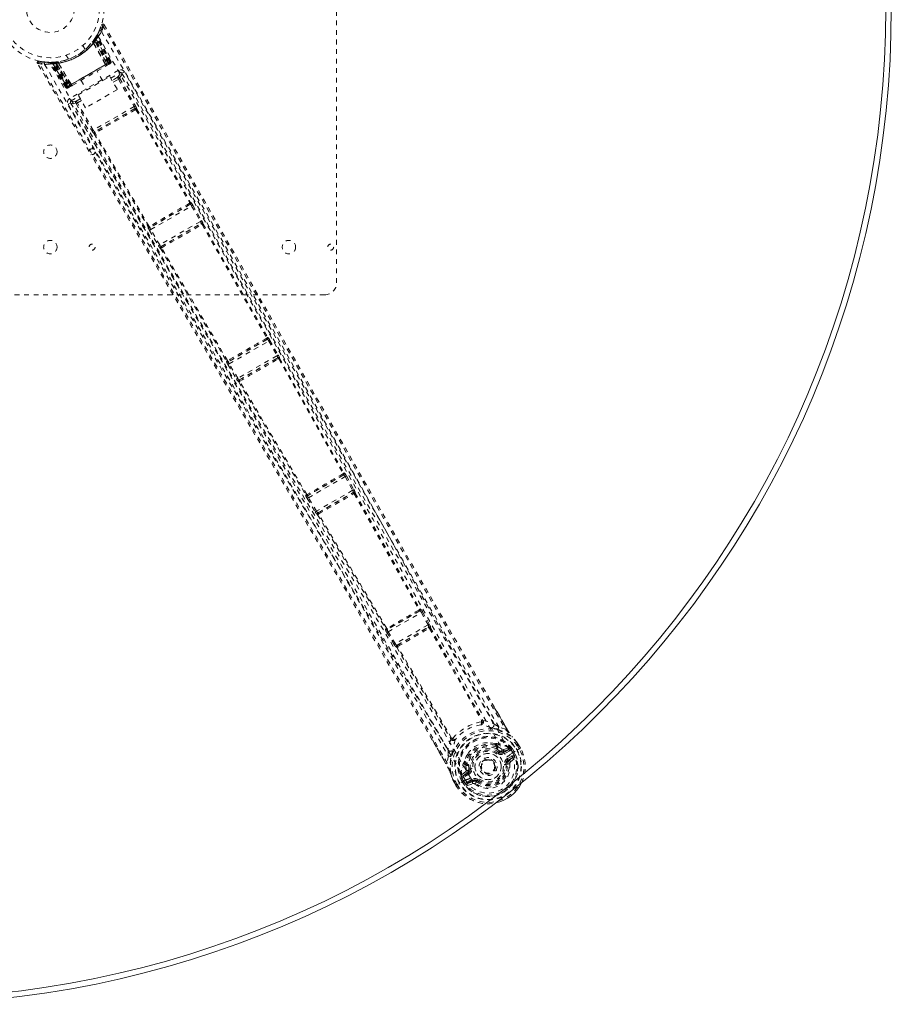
# Model space of a CAD drawing. Header units: inches. Extents: x 25.5 to 109, y 39.4 to 81.2.
# Tile 5 of 6: x 90.7 to 109, y 39.4 to 60.1. Entities that reach past the tile are written whole.
import ezdxf

# ---------------------------------------------------------------- set-up
doc = ezdxf.new("R2010")
doc.units = ezdxf.units.IN
doc.header["$MEASUREMENT"] = 0
doc.linetypes.add('SLD-Dashed', pattern=[0.075, 0.05, -0.025])
doc.linetypes.add('SLD-Solid', pattern=[0])

msp = doc.modelspace()

# ---------------------------------------------------------------- linework, layer by layer
at = {"color": 7, "linetype": 'SLD-Dashed', "lineweight": 0}
for p, q in [((97.379, 66.041), (97.379, 54.541)), ((92.404, 59.822), (92.452, 59.946)), ((92.507, 59.951), (92.48, 59.936)), ((92.347, 59.685), (92.305, 59.62)), ((92.347, 59.714), (92.307, 59.651)), ((92.314, 59.662), (92.338, 59.646)), ((92.343, 59.708), (92.4, 59.814)), ((92.624, 59.163), (92.345, 59.688)), ((92.623, 59.166), (92.347, 59.685)), ((92.366, 59.746), (92.358, 59.732)), ((92.366, 59.717), (92.358, 59.703)), ((92.639, 59.175), (92.358, 59.703)), ((92.65, 59.182), (92.366, 59.717)), ((92.411, 59.839), (92.403, 59.816)), ((92.105, 59.432), (92.057, 59.516)), ((92.275, 59.609), (92.294, 59.637)), ((92.283, 59.575), (92.28, 59.571)), ((92.537, 59.117), (92.28, 59.571)), ((92.283, 59.575), (92.54, 59.118)), ((92.294, 59.633), (92.318, 59.616)), ((92.305, 59.648), (92.306, 59.65)), ((92.305, 59.619), (92.305, 59.62)), ((92.305, 59.62), (92.565, 59.133)), ((92.564, 59.132), (92.305, 59.619)), ((92.307, 59.651), (92.306, 59.65)), ((92.589, 59.147), (92.318, 59.616)), ((92.605, 59.156), (92.33, 59.633)), ((92.338, 59.646), (92.616, 59.163)), ((91.711, 59.316), (91.759, 59.232)), ((92.192, 57.295), (91.109, 59.144)), ((91.141, 59.189), (91.266, 59.174)), ((91.259, 59.122), (92.282, 57.345)), ((91.372, 59.163), (91.357, 59.164)), ((91.38, 59.162), (91.364, 59.163)), ((91.398, 59.149), (91.382, 59.149)), ((91.703, 58.635), (91.382, 59.149)), ((91.468, 59.167), (91.394, 59.163)), ((91.715, 58.642), (91.398, 59.149)), ((91.418, 59.152), (91.733, 58.648)), ((91.496, 59.153), (91.419, 59.149)), ((91.731, 58.651), (91.419, 59.149)), ((91.458, 59.166), (91.456, 59.166)), ((91.737, 58.655), (91.458, 59.137)), ((91.47, 59.167), (91.468, 59.167)), ((91.472, 59.167), (91.47, 59.167)), ((91.748, 58.661), (91.473, 59.138)), ((91.493, 59.14), (91.49, 59.169)), ((91.493, 59.14), (91.765, 58.671)), ((91.496, 59.153), (91.498, 59.153)), ((91.789, 58.685), (91.496, 59.153)), ((91.498, 59.153), (91.79, 58.685)), ((91.541, 59.175), (91.535, 59.174)), ((91.551, 59.15), (91.547, 59.15)), ((91.813, 58.699), (91.547, 59.15)), ((91.551, 59.15), (91.816, 58.7)), ((92.616, 59.163), (91.737, 58.655)), ((91.748, 58.661), (92.605, 59.156)), ((92.589, 59.147), (91.765, 58.671)), ((92.537, 59.117), (92.54, 59.118)), ((92.565, 59.133), (92.564, 59.132)), ((92.564, 59.099), (92.611, 59.126)), ((92.565, 59.133), (92.623, 59.166)), ((92.65, 59.182), (92.616, 59.163)), ((92.639, 59.175), (92.65, 59.182)), ((92.807, 58.998), (91.784, 58.407)), ((91.96, 58.482), (92.626, 58.866)), ((92.476, 58.78), (92.36, 58.981)), ((92.626, 58.866), (92.783, 58.594)), ((92.644, 58.834), (92.837, 58.946)), ((92.786, 58.85), (92.673, 58.785)), ((92.878, 58.935), (92.871, 58.943)), ((92.877, 58.935), (92.871, 58.943)), ((92.93, 58.964), (92.878, 58.935)), ((92.88, 58.931), (92.879, 58.932)), ((91.703, 58.635), (91.715, 58.642)), ((91.748, 58.661), (91.715, 58.642)), ((91.731, 58.651), (91.789, 58.685)), ((91.771, 58.641), (91.818, 58.668)), ((91.79, 58.685), (91.789, 58.685)), ((91.813, 58.699), (91.816, 58.7)), ((91.836, 58.679), (91.83, 58.675)), ((92.022, 58.786), (92.138, 58.585)), ((92.696, 58.746), (92.807, 58.81)), ((92.807, 58.81), (93.136, 58.238)), ((92.833, 58.825), (93.161, 58.253)), ((91.814, 58.355), (91.978, 58.45)), ((92.117, 58.21), (91.96, 58.482)), ((92.783, 58.594), (92.117, 58.21)), ((91.803, 58.314), (91.752, 58.284)), ((91.8, 58.325), (91.803, 58.314)), ((91.8, 58.325), (91.804, 58.315)), ((91.805, 58.312), (91.806, 58.311)), ((91.921, 58.299), (92.252, 57.728)), ((92.007, 58.4), (91.923, 58.352)), ((92.03, 58.361), (91.947, 58.314)), ((92.278, 57.743), (91.947, 58.314)), ((93.136, 58.238), (92.278, 57.743)), ((93.151, 58.195), (92.307, 57.708)), ((93.151, 58.195), (93.151, 58.195)), ((93.173, 58.172), (94.3, 56.216)), ((93.192, 58.184), (93.191, 58.183)), ((93.191, 58.183), (94.318, 56.228)), ((92.297, 57.667), (92.298, 57.667)), ((92.298, 57.667), (93.427, 55.714)), ((92.308, 57.708), (92.307, 57.708)), ((93.447, 55.724), (92.317, 57.678)), ((94.311, 56.188), (93.466, 55.7)), ((93.482, 55.657), (94.34, 56.152)), ((94.303, 56.186), (94.303, 56.186)), ((94.307, 56.187), (94.311, 56.188)), ((94.318, 56.228), (94.322, 56.228)), ((94.34, 56.152), (94.523, 55.83)), ((94.366, 56.167), (94.549, 55.845)), ((94.523, 55.83), (93.67, 55.338)), ((93.699, 55.303), (94.538, 55.787)), ((94.534, 55.783), (94.534, 55.783)), ((94.538, 55.787), (94.537, 55.786)), ((94.56, 55.763), (95.915, 53.385)), ((94.579, 55.776), (94.578, 55.774)), ((94.578, 55.774), (95.933, 53.398)), ((93.427, 55.714), (93.425, 55.71)), ((93.456, 55.642), (93.644, 55.322)), ((93.466, 55.7), (93.468, 55.703)), ((93.471, 55.705), (93.472, 55.705)), ((93.67, 55.338), (93.482, 55.657)), ((93.689, 55.262), (93.69, 55.262)), ((93.69, 55.262), (95.071, 52.9)), ((93.701, 55.303), (93.699, 55.303)), ((93.705, 55.305), (93.705, 55.305)), ((95.091, 52.91), (93.71, 55.272)), ((97.129, 54.291), (85.629, 54.291)), ((95.927, 53.357), (95.109, 52.885)), ((95.126, 52.843), (95.955, 53.321)), ((95.918, 53.355), (95.919, 53.356)), ((95.922, 53.357), (95.927, 53.357)), ((95.933, 53.398), (95.938, 53.398)), ((95.955, 53.321), (96.127, 53.014)), ((95.981, 53.336), (96.153, 53.028)), ((95.071, 52.9), (95.068, 52.896)), ((95.109, 52.885), (95.112, 52.889)), ((95.115, 52.892), (95.115, 52.892)), ((96.127, 53.014), (95.307, 52.54)), ((95.337, 52.506), (96.142, 52.971)), ((96.137, 52.967), (96.137, 52.967)), ((96.142, 52.971), (96.141, 52.969)), ((96.164, 52.945), (97.514, 50.542)), ((96.183, 52.959), (96.182, 52.958)), ((96.182, 52.958), (97.533, 50.554)), ((95.101, 52.828), (95.281, 52.525)), ((95.307, 52.54), (95.126, 52.843)), ((95.326, 52.464), (95.328, 52.464)), ((95.328, 52.464), (96.734, 50.093)), ((95.338, 52.506), (95.337, 52.506)), ((95.342, 52.508), (95.342, 52.508)), ((96.754, 50.103), (95.347, 52.474)), ((97.529, 50.515), (96.77, 50.077)), ((96.787, 50.035), (97.556, 50.479)), ((97.522, 50.514), (97.529, 50.515)), ((97.533, 50.554), (97.54, 50.555)), ((97.556, 50.479), (97.714, 50.192)), ((97.583, 50.493), (97.74, 50.206)), ((97.714, 50.192), (96.957, 49.755)), ((96.734, 50.093), (96.73, 50.087)), ((96.762, 50.019), (96.932, 49.739)), ((96.77, 50.077), (96.774, 50.083)), ((96.957, 49.755), (96.787, 50.035)), ((96.988, 49.721), (97.728, 50.148)), ((97.728, 50.148), (97.726, 50.146)), ((97.769, 50.136), (97.767, 50.134)), ((96.978, 49.679), (96.98, 49.68)), ((96.991, 49.721), (96.988, 49.721)), ((99.124, 47.702), (99.135, 47.704)), ((99.124, 47.664), (98.441, 47.27)), ((98.456, 47.226), (99.154, 47.63)), ((99.113, 47.662), (99.124, 47.664)), ((99.154, 47.63), (99.295, 47.371)), ((99.18, 47.644), (99.321, 47.385)), ((98.408, 47.289), (98.4, 47.28)), ((98.436, 47.297), (98.436, 47.297)), ((98.441, 47.27), (98.448, 47.278)), ((99.295, 47.371), (98.61, 46.975)), ((98.644, 46.943), (99.306, 47.325)), ((99.306, 47.325), (99.303, 47.322)), ((99.321, 47.385), (99.333, 47.36)), ((99.325, 47.296), (100.417, 45.364)), ((99.347, 47.313), (99.344, 47.31)), ((99.344, 47.31), (100.436, 45.378)), ((98.431, 47.211), (98.585, 46.96)), ((98.61, 46.975), (98.456, 47.226)), ((98.585, 46.96), (98.6, 46.936)), ((98.634, 46.902), (98.638, 46.902)), ((98.638, 46.902), (99.765, 44.99)), ((98.648, 46.944), (98.644, 46.943)), ((99.787, 44.999), (98.659, 46.912)), ((98.662, 46.92), (98.662, 46.92)), ((100.64, 45.722), (100.944, 45.195)), ((100.418, 45.363), (100.417, 45.364)), ((100.448, 45.364), (100.448, 45.364)), ((100.918, 45.181), (100.777, 45.233)), ((101.052, 45.031), (101.063, 45.017)), ((99.669, 44.459), (99.382, 44.957)), ((99.77, 44.973), (99.77, 44.973)), ((99.787, 44.999), (99.787, 44.999)), ((100.702, 44.881), (100.722, 44.871)), ((100.739, 44.805), (100.72, 44.838)), ((100.738, 44.852), (100.757, 44.819)), ((100.877, 44.755), (100.988, 44.795)), ((101.002, 44.791), (100.988, 44.795)), ((101.167, 44.893), (101.164, 44.897)), ((101.205, 44.772), (101.166, 44.838)), ((101.23, 44.785), (101.19, 44.854)), ((101.191, 44.853), (101.191, 44.853)), ((101.23, 44.786), (101.191, 44.853)), ((99.72, 44.623), (99.694, 44.475)), ((100.798, 44.723), (100.72, 44.778)), ((100.781, 44.7), (100.798, 44.723)), ((100.798, 44.723), (100.818, 44.712)), ((100.867, 44.715), (100.991, 44.758)), ((100.867, 44.715), (100.879, 44.693)), ((100.991, 44.758), (100.879, 44.693)), ((101.006, 44.732), (100.894, 44.667)), ((100.955, 44.562), (101.056, 44.62)), ((100.97, 44.536), (101.071, 44.594)), ((101.071, 44.594), (100.98, 44.518)), ((101.006, 44.789), (101.002, 44.791)), ((101.022, 44.772), (101.031, 44.759)), ((101.037, 44.758), (101.022, 44.772)), ((101.031, 44.759), (101.069, 44.693)), ((101.035, 44.673), (101.161, 44.746)), ((101.035, 44.673), (101.035, 44.673)), ((101.038, 44.758), (101.062, 44.774)), ((101.074, 44.696), (101.038, 44.757)), ((101.062, 44.774), (101.063, 44.773)), ((101.063, 44.773), (101.099, 44.711)), ((101.069, 44.693), (101.074, 44.696)), ((101.161, 44.746), (101.181, 44.758)), ((101.181, 44.758), (101.227, 44.784)), ((101.227, 44.784), (101.23, 44.786)), ((100.061, 44.489), (100.062, 44.512)), ((100.069, 44.466), (100.088, 44.433)), ((100.088, 44.433), (100.096, 44.33)), ((100.091, 44.475), (100.11, 44.442)), ((100.143, 44.445), (100.151, 44.349)), ((100.95, 44.45), (100.926, 44.447)), ((100.98, 44.518), (100.97, 44.536)), ((101.024, 44.498), (101.115, 44.578)), ((99.991, 44.206), (99.99, 44.202)), ((99.991, 44.206), (99.994, 44.22)), ((99.991, 44.206), (99.991, 44.206)), ((100.084, 44.297), (99.994, 44.22)), ((99.994, 44.22), (99.994, 44.221)), ((99.994, 44.22), (99.994, 44.22)), ((99.996, 44.18), (100.004, 44.166)), ((100.001, 44.16), (99.996, 44.18)), ((100.024, 44.2), (100.124, 44.286)), ((100.136, 44.265), (100.024, 44.2)), ((100.151, 44.239), (100.039, 44.174)), ((100.124, 44.286), (100.136, 44.265)), ((100.151, 44.349), (100.18, 44.353)), ((99.819, 44.115), (99.817, 44.119)), ((99.843, 44.074), (99.82, 44.119)), ((99.88, 44.007), (99.842, 44.074)), ((99.842, 44.074), (99.842, 44.074)), ((99.843, 44.076), (99.882, 44.007)), ((99.868, 44.089), (99.906, 44.022)), ((99.88, 44.007), (99.884, 44.009)), ((99.906, 44.022), (99.882, 44.008)), ((99.93, 44.035), (99.884, 44.009)), ((100.076, 44.119), (99.93, 44.035)), ((99.975, 44.146), (100.001, 44.16)), ((99.975, 44.145), (99.975, 44.146)), ((100.011, 44.082), (99.975, 44.145)), ((100.001, 44.159), (100.037, 44.097)), ((100.004, 44.166), (100.041, 44.1)), ((100.041, 44.1), (100.037, 44.097)), ((100.041, 44.1), (100.041, 44.1)), ((100.076, 44.119), (100.076, 44.119)), ((100.111, 44.075), (100.212, 44.133)), ((100.118, 44.002), (100.233, 44.041)), ((100.126, 44.049), (100.227, 44.107)), ((100.238, 44.089), (100.126, 44.049)), ((100.238, 44.089), (100.227, 44.107)), ((100.275, 44.034), (100.311, 44.082)), ((100.311, 44.082), (100.305, 44.086)), ((100.326, 44.101), (100.311, 44.082))]:
    msp.add_line(p, q, dxfattribs=at)
at = {"color": 7, "linetype": 'SLD-Dashed', "lineweight": 0, "flags": 128}
for points in [[(92.48, 59.936), (92.943, 59.124), (93.424, 58.279), (93.923, 57.402), (94.303, 56.734), (94.354, 56.645), (94.404, 56.556), (94.455, 56.467), (94.506, 56.377), (94.558, 56.287), (94.619, 56.179), (94.801, 55.86), (94.966, 55.569), (95.116, 55.306), (95.251, 55.07), (95.502, 54.628), (95.722, 54.242), (96.047, 53.671), (96.343, 53.15), (96.612, 52.679), (96.913, 52.151), (97.22, 51.612), (97.814, 50.572), (98.447, 49.464), (99.06, 48.395), (99.679, 47.32), (100.304, 46.237), (100.918, 45.181)], [(92.507, 59.951), (94.609, 56.258), (96.711, 52.565), (98.819, 48.875), (100.64, 45.722)], [(92.324, 59.677), (92.32, 59.669), (92.316, 59.66)], [(92.384, 59.708), (93.605, 57.598), (94.819, 55.486), (96.023, 53.37), (97.215, 51.249), (98.144, 49.581), (99.07, 47.913), (100, 46.251), (100.943, 44.6)], [(92.451, 59.81), (93.674, 57.696), (94.891, 55.579), (96.1, 53.459), (97.296, 51.335), (98.229, 49.664), (99.159, 47.993), (100.091, 46.328), (101.035, 44.673)], [(92.267, 59.597), (92.267, 59.596), (92.267, 59.594), (92.268, 59.591), (92.27, 59.588), (92.272, 59.585), (92.275, 59.582), (92.279, 59.578), (92.283, 59.575)], [(91.141, 59.186), (91.133, 59.185), (91.125, 59.184), (91.117, 59.18), (91.111, 59.175), (91.107, 59.168), (91.105, 59.161), (91.105, 59.154), (91.108, 59.147)], [(91.109, 59.144), (91.109, 59.144), (91.111, 59.145), (91.116, 59.149), (91.125, 59.153), (91.13, 59.156), (91.135, 59.159)], [(99.694, 44.475), (99.029, 45.633), (98.353, 46.806), (97.661, 47.998), (96.994, 49.144), (96.306, 50.324), (95.617, 51.504), (94.96, 52.626), (94.377, 53.622), (93.97, 54.317), (93.3, 55.461), (92.723, 56.446), (92.172, 57.387), (91.643, 58.291), (91.135, 59.159)], [(91.304, 59.169), (91.347, 59.164), (91.532, 59.176)], [(91.357, 59.164), (91.359, 59.164), (91.359, 59.164)], [(100.186, 44.163), (99.21, 45.834), (98.217, 47.5), (97.218, 49.166), (96.22, 50.835), (95.227, 52.508), (93.936, 54.708), (92.655, 56.916), (91.381, 59.129)], [(91.535, 59.174), (91.536, 59.174), (91.538, 59.173), (91.54, 59.171), (91.541, 59.168), (91.543, 59.164), (91.544, 59.16), (91.546, 59.155), (91.547, 59.15)], [(91.684, 59.206), (91.695, 59.209), (91.707, 59.213)], [(91.816, 58.7), (91.995, 58.804), (92.177, 58.909), (92.358, 59.014), (92.537, 59.117)], [(91.837, 58.679), (92.013, 58.78), (92.191, 58.884), (92.37, 58.987), (92.546, 59.088)], [(92.54, 59.118), (92.549, 59.123), (92.556, 59.128), (92.561, 59.131), (92.564, 59.132)], [(92.54, 59.118), (92.543, 59.113), (92.545, 59.108), (92.547, 59.104), (92.548, 59.099), (92.548, 59.095), (92.548, 59.092), (92.547, 59.09), (92.546, 59.089)], [(92.546, 59.089), (92.548, 59.09), (92.55, 59.091), (92.552, 59.092), (92.552, 59.092)], [(92.623, 59.166), (92.622, 59.166), (92.621, 59.165), (92.618, 59.163), (92.614, 59.161), (92.608, 59.158), (92.602, 59.154), (92.596, 59.151), (92.589, 59.147)], [(92.605, 59.156), (92.617, 59.163), (92.628, 59.169), (92.636, 59.174), (92.639, 59.175)], [(92.619, 59.131), (92.622, 59.132), (92.625, 59.134), (92.626, 59.135), (92.627, 59.135)], [(92.837, 58.946), (92.832, 58.909), (92.786, 58.85)], [(92.837, 58.946), (92.836, 58.947), (92.835, 58.95), (92.832, 58.955), (92.828, 58.962), (92.824, 58.969), (92.818, 58.978), (92.813, 58.988), (92.807, 58.998)], [(92.878, 58.935), (92.872, 58.898), (92.827, 58.839)], [(100.669, 45.3), (98.709, 48.701), (96.763, 52.11), (94.821, 55.522), (92.878, 58.935)], [(100.777, 45.233), (100.397, 45.889), (99.999, 46.576), (99.585, 47.296), (99.153, 48.047), (98.73, 48.785), (98.373, 49.408), (98.033, 50.003), (97.669, 50.642), (97.279, 51.325), (97.16, 51.534), (97.038, 51.748), (96.914, 51.965), (96.806, 52.155), (96.719, 52.308), (96.627, 52.469), (96.531, 52.638), (96.431, 52.814), (96.229, 53.169), (96.011, 53.552), (95.777, 53.962), (95.731, 54.043), (95.72, 54.063), (95.712, 54.078), (95.7, 54.098), (95.686, 54.123), (95.668, 54.154), (95.648, 54.19), (95.575, 54.318), (95.479, 54.486), (95.38, 54.66), (95.264, 54.864), (95.132, 55.097), (95.075, 55.196), (95.016, 55.301), (94.954, 55.409), (94.89, 55.522), (94.849, 55.594), (94.809, 55.664), (94.396, 56.389), (93.998, 57.089), (93.621, 57.751), (93.265, 58.376), (92.93, 58.964)], [(91.737, 58.655), (91.724, 58.647), (91.713, 58.641), (91.709, 58.638), (91.705, 58.637), (91.703, 58.635)], [(91.765, 58.671), (91.758, 58.667), (91.751, 58.663), (91.745, 58.659), (91.74, 58.656), (91.735, 58.654), (91.732, 58.652), (91.731, 58.651), (91.731, 58.651)], [(91.755, 58.632), (91.756, 58.632), (91.758, 58.633), (91.76, 58.635), (91.763, 58.637)], [(91.779, 58.646), (91.778, 58.645), (91.776, 58.644), (91.773, 58.642)], [(91.79, 58.685), (91.792, 58.687), (91.797, 58.69), (91.805, 58.694), (91.813, 58.699)], [(91.836, 58.679), (91.832, 58.679), (91.826, 58.683), (91.819, 58.69), (91.813, 58.699)], [(92.833, 58.825), (92.83, 58.823), (92.824, 58.82), (92.817, 58.816), (92.807, 58.81)], [(91.752, 58.284), (92.06, 57.756), (92.387, 57.198), (92.732, 56.609), (93.094, 55.99), (93.469, 55.35), (93.52, 55.264), (93.57, 55.177), (93.621, 55.09), (93.673, 55.003), (93.724, 54.915), (93.789, 54.804), (93.984, 54.472), (94.157, 54.176), (94.309, 53.917), (94.439, 53.694), (94.511, 53.571), (94.575, 53.463), (94.629, 53.37), (94.675, 53.292), (94.712, 53.228), (94.741, 53.179), (94.807, 53.067), (94.895, 52.916), (95.159, 52.465), (95.402, 52.05), (95.518, 51.851), (95.629, 51.662), (95.735, 51.481), (95.866, 51.257), (95.999, 51.031), (96.128, 50.81), (96.253, 50.595), (96.818, 49.629), (97.418, 48.601), (97.991, 47.615), (98.57, 46.616), (99.153, 45.609), (99.72, 44.623)], [(91.784, 58.407), (91.795, 58.388), (91.805, 58.371), (91.812, 58.36), (91.814, 58.355)], [(91.803, 58.314), (91.838, 58.301), (91.912, 58.311)], [(91.803, 58.314), (93.787, 54.926), (95.771, 51.538), (97.751, 48.147), (99.716, 44.749)], [(91.923, 58.352), (91.849, 58.342), (91.814, 58.355)], [(91.921, 58.299), (91.923, 58.3), (91.929, 58.303), (91.938, 58.308), (91.947, 58.314)], [(93.161, 58.253), (93.16, 58.252), (93.159, 58.251), (93.156, 58.25), (93.153, 58.248), (93.149, 58.246), (93.145, 58.243), (93.14, 58.241), (93.136, 58.238)], [(93.147, 58.192), (93.045, 58.133), (92.942, 58.074), (92.839, 58.014), (92.735, 57.954), (92.64, 57.899), (92.545, 57.844), (92.453, 57.792), (92.382, 57.751), (92.312, 57.71)], [(93.165, 58.173), (92.956, 58.052), (92.742, 57.929), (92.529, 57.806), (92.319, 57.685)], [(93.173, 58.172), (93.176, 58.178), (93.177, 58.184), (93.176, 58.189), (93.173, 58.194), (93.169, 58.197), (93.163, 58.198), (93.157, 58.197), (93.151, 58.195)], [(93.173, 58.172), (93.169, 58.174), (93.167, 58.174), (93.166, 58.174), (93.165, 58.173)], [(92.092, 57.822), (92.315, 57.439), (92.604, 56.947), (92.872, 56.488), (93.121, 56.063), (93.346, 55.679), (93.553, 55.327), (93.74, 55.007), (93.908, 54.72), (94.138, 54.328), (94.288, 54.072)], [(92.278, 57.743), (92.269, 57.738), (92.261, 57.733), (92.255, 57.729), (92.252, 57.728)], [(92.308, 57.708), (92.303, 57.704), (92.299, 57.699), (92.297, 57.693), (92.298, 57.688), (92.3, 57.683), (92.304, 57.68), (92.31, 57.678), (92.317, 57.678)], [(99.382, 44.957), (97.545, 48.139), (95.403, 51.809), (93.256, 55.477), (92.227, 57.235)], [(92.316, 57.287), (92.478, 57.006), (93.702, 54.893), (94.935, 52.787), (96.176, 50.688), (97.157, 49.044), (98.138, 47.404), (99.115, 45.764), (100.076, 44.119)], [(94.297, 56.21), (94.298, 56.21), (94.298, 56.211), (94.299, 56.213), (94.3, 56.216)], [(94.307, 56.187), (94.312, 56.191), (94.316, 56.196), (94.318, 56.201), (94.317, 56.207), (94.315, 56.211), (94.311, 56.214), (94.306, 56.216), (94.3, 56.216)], [(94.366, 56.167), (94.365, 56.166), (94.363, 56.165), (94.36, 56.164), (94.357, 56.162), (94.353, 56.16), (94.349, 56.158), (94.344, 56.155), (94.34, 56.152)], [(94.549, 55.845), (94.546, 55.843), (94.54, 55.84), (94.532, 55.835), (94.523, 55.83)], [(94.56, 55.763), (94.563, 55.769), (94.564, 55.774), (94.563, 55.78), (94.56, 55.785), (94.556, 55.788), (94.55, 55.789), (94.544, 55.788), (94.537, 55.786)], [(94.556, 55.831), (94.554, 55.834), (94.547, 55.843)], [(94.56, 55.763), (94.556, 55.764), (94.554, 55.764), (94.553, 55.764), (94.552, 55.764)], [(93.447, 55.724), (93.444, 55.718), (93.443, 55.713), (93.444, 55.708), (93.446, 55.704), (93.451, 55.701), (93.456, 55.7), (93.462, 55.701), (93.468, 55.703)], [(93.447, 55.724), (93.45, 55.722), (93.452, 55.722), (93.453, 55.722), (93.454, 55.723)], [(93.482, 55.657), (93.478, 55.654), (93.473, 55.652), (93.469, 55.649), (93.465, 55.647), (93.462, 55.645), (93.459, 55.644), (93.457, 55.643), (93.456, 55.642)], [(93.67, 55.338), (93.661, 55.332), (93.653, 55.327), (93.647, 55.324), (93.644, 55.322)], [(93.646, 55.324), (93.651, 55.313), (93.653, 55.309)], [(93.701, 55.303), (93.696, 55.299), (93.692, 55.293), (93.69, 55.288), (93.69, 55.282), (93.693, 55.277), (93.697, 55.274), (93.703, 55.272), (93.71, 55.272)], [(93.712, 55.279), (93.711, 55.278), (93.711, 55.277), (93.71, 55.276), (93.71, 55.272)], [(95.912, 53.379), (95.913, 53.38), (95.914, 53.38), (95.914, 53.382), (95.915, 53.386)], [(95.922, 53.357), (95.927, 53.361), (95.931, 53.366), (95.933, 53.371), (95.933, 53.376), (95.93, 53.38), (95.926, 53.384), (95.921, 53.385), (95.915, 53.386)], [(95.981, 53.336), (95.98, 53.336), (95.978, 53.335), (95.976, 53.333), (95.972, 53.331), (95.968, 53.329), (95.964, 53.327), (95.96, 53.324), (95.955, 53.321)], [(95.091, 52.91), (95.088, 52.904), (95.087, 52.899), (95.087, 52.894), (95.09, 52.89), (95.094, 52.887), (95.1, 52.886), (95.106, 52.887), (95.112, 52.889)], [(95.091, 52.91), (95.094, 52.908), (95.096, 52.908), (95.097, 52.908), (95.098, 52.909)], [(96.153, 53.028), (96.15, 53.027), (96.144, 53.023), (96.136, 53.019), (96.127, 53.014)], [(96.164, 52.945), (96.167, 52.952), (96.168, 52.958), (96.167, 52.963), (96.165, 52.968), (96.16, 52.971), (96.154, 52.973), (96.147, 52.972), (96.141, 52.969)], [(96.162, 53.011), (96.159, 53.016), (96.151, 53.027)], [(96.164, 52.945), (96.16, 52.947), (96.158, 52.947), (96.157, 52.947), (96.156, 52.947)], [(95.126, 52.843), (95.121, 52.84), (95.117, 52.838), (95.113, 52.835), (95.109, 52.833), (95.106, 52.831), (95.103, 52.829), (95.101, 52.828), (95.101, 52.828)], [(95.307, 52.54), (95.298, 52.535), (95.29, 52.53), (95.284, 52.527), (95.281, 52.525)], [(95.283, 52.526), (95.289, 52.514), (95.292, 52.509)], [(95.338, 52.506), (95.333, 52.501), (95.329, 52.496), (95.327, 52.49), (95.327, 52.485), (95.33, 52.48), (95.335, 52.476), (95.34, 52.474), (95.347, 52.474)], [(95.35, 52.481), (95.349, 52.481), (95.349, 52.48), (95.348, 52.478), (95.347, 52.474)], [(97.512, 50.535), (97.512, 50.536), (97.513, 50.536), (97.514, 50.538), (97.514, 50.542)], [(97.522, 50.514), (97.527, 50.518), (97.53, 50.523), (97.532, 50.528), (97.532, 50.533), (97.53, 50.537), (97.526, 50.54), (97.52, 50.542), (97.514, 50.542)], [(97.583, 50.493), (97.582, 50.493), (97.58, 50.492), (97.577, 50.49), (97.574, 50.488), (97.57, 50.486), (97.566, 50.484), (97.561, 50.481), (97.556, 50.479)], [(97.74, 50.206), (97.737, 50.205), (97.731, 50.201), (97.723, 50.197), (97.714, 50.192)], [(97.749, 50.189), (97.746, 50.193), (97.738, 50.205)], [(96.754, 50.103), (96.751, 50.097), (96.75, 50.092), (96.75, 50.087), (96.753, 50.083), (96.757, 50.08), (96.762, 50.079), (96.768, 50.08), (96.774, 50.083)], [(96.787, 50.035), (96.783, 50.032), (96.778, 50.029), (96.774, 50.027), (96.77, 50.024), (96.767, 50.022), (96.764, 50.021), (96.763, 50.02), (96.762, 50.019)], [(97.749, 50.121), (97.752, 50.128), (97.754, 50.134), (97.753, 50.14), (97.75, 50.145), (97.745, 50.148), (97.739, 50.149), (97.733, 50.149), (97.726, 50.146)], [(97.749, 50.121), (98.427, 48.904), (99.105, 47.689)], [(97.767, 50.134), (98.446, 48.918), (99.124, 47.702)], [(96.957, 49.755), (96.948, 49.75), (96.94, 49.745), (96.934, 49.741), (96.932, 49.739)], [(96.934, 49.741), (96.94, 49.727), (96.942, 49.723)], [(96.991, 49.721), (96.985, 49.717), (96.981, 49.711), (96.979, 49.706), (96.98, 49.7), (96.983, 49.695), (96.987, 49.691), (96.993, 49.689), (97.001, 49.689)], [(96.98, 49.68), (97.695, 48.484), (98.408, 47.289)], [(97.003, 49.697), (97.002, 49.696), (97.002, 49.695), (97.001, 49.694), (97.001, 49.689)], [(98.429, 47.298), (97.715, 48.493), (97.001, 49.69)], [(99.103, 47.682), (99.103, 47.683), (99.104, 47.684), (99.105, 47.685), (99.105, 47.689)], [(99.113, 47.662), (99.118, 47.666), (99.121, 47.67), (99.123, 47.675), (99.123, 47.68), (99.12, 47.684), (99.117, 47.687), (99.111, 47.689), (99.105, 47.689)], [(99.18, 47.644), (99.179, 47.643), (99.177, 47.642), (99.175, 47.641), (99.171, 47.639), (99.168, 47.637), (99.163, 47.635), (99.159, 47.632), (99.154, 47.63)], [(98.429, 47.298), (98.426, 47.293), (98.425, 47.288), (98.426, 47.283), (98.428, 47.279), (98.432, 47.276), (98.437, 47.275), (98.442, 47.276), (98.448, 47.278)], [(99.321, 47.385), (99.318, 47.383), (99.312, 47.38), (99.303, 47.375), (99.295, 47.371)], [(99.325, 47.296), (99.328, 47.303), (99.33, 47.309), (99.329, 47.315), (99.326, 47.32), (99.322, 47.323), (99.316, 47.325), (99.309, 47.324), (99.303, 47.322)], [(99.325, 47.296), (99.321, 47.298), (99.319, 47.298), (99.318, 47.298), (99.317, 47.298)], [(98.456, 47.226), (98.451, 47.224), (98.447, 47.221), (98.443, 47.218), (98.439, 47.216), (98.436, 47.214), (98.433, 47.213), (98.432, 47.212), (98.431, 47.211)], [(98.61, 46.975), (98.601, 46.97), (98.593, 46.965), (98.587, 46.962), (98.585, 46.96)], [(98.648, 46.944), (98.643, 46.94), (98.639, 46.934), (98.637, 46.928), (98.638, 46.923), (98.641, 46.918), (98.646, 46.914), (98.652, 46.912), (98.659, 46.912)], [(98.662, 46.92), (98.661, 46.919), (98.66, 46.918), (98.66, 46.916), (98.659, 46.912)], [(100.942, 45.195), (100.803, 45.435), (100.682, 45.642), (100.637, 45.72)], [(100.41, 45.336), (100.419, 45.33), (100.428, 45.326), (100.437, 45.326), (100.445, 45.33), (100.45, 45.336), (100.452, 45.344), (100.452, 45.354), (100.448, 45.364)], [(100.448, 45.364), (100.561, 45.339), (100.669, 45.3)], [(100.634, 45.205), (100.622, 45.208), (100.614, 45.211)], [(100.761, 45.176), (100.909, 45.12), (101.056, 45.026)], [(100.944, 45.195), (100.944, 45.196), (100.943, 45.195), (100.941, 45.194), (100.938, 45.193), (100.934, 45.191), (100.929, 45.188), (100.924, 45.185), (100.918, 45.181)], [(101.063, 45.017), (101.06, 45.022), (101.056, 45.026)], [(101.164, 44.897), (101.107, 44.97), (101.056, 45.026)], [(101.167, 44.893), (101.112, 44.964), (101.063, 45.017)], [(99.385, 44.959), (99.506, 44.748), (99.67, 44.46)], [(99.77, 44.973), (99.736, 44.862), (99.716, 44.749)], [(99.77, 44.973), (99.777, 44.965), (99.786, 44.959), (99.794, 44.957), (99.802, 44.959), (99.809, 44.964), (99.813, 44.971), (99.815, 44.981), (99.814, 44.992)], [(100.702, 44.881), (100.602, 44.9), (100.541, 44.899)], [(100.722, 44.871), (100.723, 44.87), (100.738, 44.852)], [(100.757, 44.819), (100.798, 44.794), (100.842, 44.761)], [(101.165, 44.838), (101.165, 44.843), (101.166, 44.857), (101.165, 44.862), (101.164, 44.866), (101.162, 44.871), (101.162, 44.873), (101.162, 44.874), (101.165, 44.877), (101.167, 44.88), (101.168, 44.881), (101.168, 44.883), (101.166, 44.887), (101.163, 44.895), (101.162, 44.896), (101.163, 44.897), (101.163, 44.898), (101.164, 44.897)], [(101.166, 44.838), (101.171, 44.842), (101.176, 44.845), (101.181, 44.848), (101.185, 44.85), (101.188, 44.852), (101.19, 44.853), (101.191, 44.853), (101.191, 44.853)], [(99.76, 44.277), (99.752, 44.452), (99.777, 44.609)], [(99.816, 44.732), (99.819, 44.745), (99.821, 44.753)], [(100.127, 44.659), (100.096, 44.608), (100.062, 44.512)], [(100.186, 44.163), (100.231, 44.097), (100.291, 44.043), (100.362, 44.002), (100.44, 43.977), (100.523, 43.967), (100.607, 43.974), (100.689, 43.995), (100.766, 44.031), (100.836, 44.08), (100.895, 44.14), (100.943, 44.21), (100.976, 44.286), (100.994, 44.367), (100.994, 44.448), (100.977, 44.527), (100.943, 44.6)], [(100.762, 44.676), (100.766, 44.68), (100.769, 44.685), (100.772, 44.689), (100.775, 44.692), (100.777, 44.695), (100.779, 44.698), (100.78, 44.699), (100.781, 44.7)], [(100.842, 44.761), (100.862, 44.753), (100.877, 44.755)], [(100.894, 44.667), (100.891, 44.672), (100.888, 44.677), (100.886, 44.682), (100.883, 44.685), (100.882, 44.689), (100.88, 44.691), (100.879, 44.693), (100.879, 44.693)], [(101.006, 44.732), (101.003, 44.737), (101, 44.742), (100.998, 44.746), (100.995, 44.75), (100.993, 44.753), (100.992, 44.756), (100.991, 44.757), (100.991, 44.758)], [(101.031, 44.759), (101.02, 44.744), (101.006, 44.732)], [(101.037, 44.758), (101.037, 44.758), (101.038, 44.758)], [(101.056, 44.62), (101.078, 44.628), (101.102, 44.626)], [(101.071, 44.594), (101.07, 44.595), (101.07, 44.596), (101.068, 44.599), (101.066, 44.602), (101.064, 44.606), (101.061, 44.61), (101.059, 44.615), (101.056, 44.62)], [(101.229, 44.786), (101.228, 44.785), (101.225, 44.783), (101.22, 44.78), (101.216, 44.778), (101.21, 44.775), (101.205, 44.772)], [(101.23, 44.786), (101.231, 44.786), (101.23, 44.786), (101.229, 44.786)], [(99.669, 44.459), (99.669, 44.459), (99.67, 44.46), (99.672, 44.461), (99.675, 44.463), (99.678, 44.465), (99.683, 44.468), (99.688, 44.471), (99.694, 44.475)], [(99.746, 44.308), (99.723, 44.357), (99.669, 44.459)], [(100.069, 44.466), (100.061, 44.488), (100.061, 44.489)], [(100.896, 44.444), (100.902, 44.444), (100.908, 44.445), (100.913, 44.446), (100.917, 44.446), (100.921, 44.447), (100.924, 44.447), (100.925, 44.447), (100.926, 44.447)], [(100.955, 44.562), (100.958, 44.557), (100.961, 44.552), (100.963, 44.548), (100.965, 44.544), (100.967, 44.54), (100.969, 44.538), (100.97, 44.536), (100.97, 44.536)], [(99.764, 44.267), (99.756, 44.286), (99.746, 44.308)], [(99.76, 44.277), (99.761, 44.272), (99.764, 44.267)], [(99.76, 44.277), (99.783, 44.205), (99.817, 44.119)], [(99.819, 44.115), (99.786, 44.198), (99.764, 44.267)], [(100.024, 44.2), (100.025, 44.199), (100.026, 44.198), (100.027, 44.195), (100.029, 44.192), (100.031, 44.188), (100.034, 44.184), (100.037, 44.179), (100.039, 44.174)], [(100.096, 44.33), (100.093, 44.309), (100.084, 44.297)], [(100.151, 44.239), (100.148, 44.244), (100.146, 44.248), (100.143, 44.253), (100.141, 44.257), (100.139, 44.26), (100.138, 44.262), (100.137, 44.264), (100.136, 44.265)], [(100.21, 44.357), (100.204, 44.356), (100.199, 44.355), (100.194, 44.355), (100.189, 44.354), (100.185, 44.354), (100.183, 44.353), (100.181, 44.353), (100.18, 44.353)], [(99.817, 44.119), (99.817, 44.121), (99.818, 44.121), (99.819, 44.121), (99.82, 44.12), (99.825, 44.113), (99.827, 44.11), (99.829, 44.109), (99.83, 44.109), (99.834, 44.11), (99.836, 44.11), (99.838, 44.11), (99.839, 44.109), (99.844, 44.104), (99.847, 44.1), (99.851, 44.098), (99.86, 44.094), (99.864, 44.092), (99.868, 44.089)], [(99.868, 44.089), (99.862, 44.086), (99.857, 44.083), (99.852, 44.08), (99.848, 44.078), (99.845, 44.076), (99.842, 44.075), (99.842, 44.074), (99.842, 44.074)], [(99.882, 44.008), (99.881, 44.007), (99.88, 44.006), (99.88, 44.007)], [(100.001, 44.159), (100.001, 44.16), (100.001, 44.16)], [(100.039, 44.174), (100.022, 44.167), (100.004, 44.166)], [(100.083, 44.038), (100.094, 44.059), (100.111, 44.075)], [(100.111, 44.075), (100.114, 44.07), (100.117, 44.065), (100.12, 44.061), (100.122, 44.057), (100.124, 44.053), (100.125, 44.051), (100.126, 44.049), (100.126, 44.049)], [(100.212, 44.133), (100.215, 44.128), (100.218, 44.123), (100.22, 44.119), (100.223, 44.115), (100.225, 44.112), (100.226, 44.109), (100.227, 44.108), (100.227, 44.107)], [(100.344, 44.125), (100.34, 44.12), (100.337, 44.116), (100.334, 44.112), (100.331, 44.108), (100.329, 44.105), (100.327, 44.103), (100.326, 44.101), (100.326, 44.101)]]:
    msp.add_lwpolyline(points, dxfattribs=at)
at = {"color": 7, "linetype": 'SLD-Dashed', "lineweight": 0}
for centre, radius in [((91.379, 60.291), 1.125), ((91.379, 60.291), 1.03), ((91.379, 60.291), 0.5), ((91.379, 57.291), 0.141), ((92.254, 57.291), 0.0625), ((91.379, 55.291), 0.141), ((92.254, 55.291), 0.0625), ((96.379, 55.291), 0.141), ((97.254, 55.291), 0.0625), ((100.553, 44.4), 0.7), ((100.553, 44.4), 0.69), ((100.553, 44.4), 0.623), ((100.553, 44.4), 0.32), ((100.553, 44.4), 0.275), ((100.553, 44.4), 0.188), ((100.553, 44.4), 0.157), ((100.553, 44.4), 0.142), ((100.553, 44.4), 0.139), ((100.553, 44.4), 0.138)]:
    msp.add_circle(centre, radius, dxfattribs=at)
at = {"color": 7, "linetype": 'SLD-Solid', "lineweight": 15}
for centre, radius, start, end in [((88.129, 60.291), 20.875, 270, 90), ((88.129, 60.291), 20.757, 270, 90), ((88.129, 60.291), 20.757, 270, 90), ((100.553, 44.4), 0.78, 281.9884, 334.0533), ((100.553, 44.4), 0.78, 282.0448, 333.997)]:
    msp.add_arc(centre, radius, start, end, dxfattribs=at)
at = {"color": 7, "linetype": 'SLD-Dashed', "lineweight": 0}
for centre, radius, start, end in [((91.379, 60.291), 1.157, 257.8168, 342.1804), ((91.397, 60.283), 1.107, 334.6028, 341.8919), ((91.377, 60.319), 1.188, 334.6501, 341.9687), ((92.48, 59.936), 0.03, 29.6541, 162.1685), ((92.424, 59.808), 0.14, 66.0514, 78.3297), ((91.363, 60.319), 1.19, 270.8729, 329.1271), ((91.379, 60.291), 1.127, 270.4638, 329.5362), ((91.386, 60.286), 1.118, 324.2946, 329.2589), ((91.544, 59.985), 0.857, 334.5577, 339.5299), ((91.462, 60.243), 1.032, 326.5941, 331.2022), ((91.592, 59.968), 0.81, 335.5874, 340.9492), ((91.578, 59.976), 0.829, 336.5028, 341.8152), ((92.373, 59.699), 0.0299, 149.2677, 208.2077), ((92.371, 59.699), 0.0281, 148.4186, 211.1772), ((91.378, 60.291), 1.128, 329.5373, 334.6594), ((92.355, 59.676), 0.043, 47.0447, 95.7813), ((91.815, 60.04), 0.624, 329.4489, 330.4731), ((92.384, 59.718), 0.0299, 150.3311, 208.098), ((92.388, 59.731), 0.0272, 150.0238, 212.6215), ((92.392, 59.732), 0.03, 151.0941, 208.0308), ((91.274, 60.5), 1.364, 324.4733, 329.6056), ((92.425, 59.795), 0.03, 30.3148, 154.0846), ((91.379, 60.29), 1.155, 273.8883, 326.112), ((91.379, 60.29), 1.155, 274.6405, 325.359), ((91.379, 60.29), 1.155, 275.6611, 324.3388), ((91.397, 60.259), 1.12, 277.9112, 322.0887), ((92.297, 59.601), 0.0345, 194.8379, 241.0692), ((91.379, 60.291), 1.127, 322.0319, 325.3547), ((91.634, 59.928), 0.739, 331.4474, 335.2512), ((92.331, 59.633), 0.0297, 145.4596, 208.5244), ((92.332, 59.634), 0.0297, 145.5452, 208.5189), ((92.282, 59.582), 0.0702, 47.3053, 71.0785), ((91.135, 59.159), 0.03, 77.83, 210.3491), ((91.355, 60.305), 1.186, 258.0271, 265.3543), ((89.708, 59.483), 1.463, 347.2243, 348.3986), ((91.377, 60.276), 1.113, 257.9376, 265.379), ((91.285, 59.137), 0.03, 85.9255, 209.6767), ((91.249, 60.484), 1.362, 270.3911, 275.5298), ((91.379, 60.291), 1.128, 265.3375, 270.4637), ((91.356, 59.134), 0.03, 31.981, 88.8947), ((91.359, 59.136), 0.0278, 24.9435, 89.3749), ((91.378, 60.006), 0.843, 269.6301, 271.1804), ((91.372, 59.133), 0.0299, 31.8999, 89.6775), ((91.423, 59.138), 0.043, 144.1924, 192.9833), ((91.551, 59.959), 0.828, 258.1776, 263.5025), ((91.379, 60.291), 1.127, 270.7609, 275.6862), ((91.394, 59.134), 0.0299, 31.8037, 90.7273), ((91.552, 59.946), 0.811, 259.0536, 264.4067), ((91.398, 59.14), 0.0236, 21.9969, 85.2366), ((91.559, 59.977), 0.84, 260.4177, 265.4938), ((91.511, 59.151), 0.0549, 163.602, 194.1679), ((91.471, 59.137), 0.0297, 31.4759, 94.4653), ((91.472, 59.137), 0.0297, 31.4762, 94.5403), ((91.554, 59.155), 0.0832, 171.4108, 191.4105), ((91.565, 59.892), 0.742, 264.7572, 268.547), ((91.517, 59.151), 0.0345, 358.9633, 45.1186), ((92.511, 59.094), 0.0354, 350.7817, 40.714), ((92.537, 59.118), 0.0299, 300.191, 28.2021), ((92.538, 59.119), 0.0299, 300.1871, 28.206), ((92.212, 58.921), 0.439, 27.1486, 30.9291), ((92.573, 59.161), 0.0498, 306.4555, 5.6254), ((91.867, 58.72), 0.857, 28.6619, 30.598), ((92.596, 59.152), 0.03, 300.0634, 28.0699), ((91.063, 58.256), 1.798, 29.4248, 30.2782), ((92.512, 59.307), 0.204, 301.0428, 307.9627), ((92.612, 59.161), 0.03, 300.028, 28.0323), ((92.545, 59.2), 0.104, 323.9503, 349.2788), ((92.624, 59.168), 0.03, 300.0066, 28.0018), ((92.801, 58.824), 0.03, 29.978, 119.5821), ((93.069, 58.974), 0.309, 203.7026, 212.0503), ((92.852, 58.92), 0.09, 29.6446, 119.9873), ((92.863, 58.847), 0.0373, 191.9592, 215.3133), ((92.852, 58.923), 0.0277, 47.5691, 123.126), ((91.728, 58.651), 0.03, 211.9943, 299.9958), ((91.74, 58.735), 0.104, 250.7198, 276.0555), ((91.74, 58.658), 0.03, 211.967, 299.9715), ((91.756, 58.667), 0.03, 211.9301, 299.9375), ((91.757, 58.671), 0.0334, 217.6547, 298.9804), ((91.66, 58.823), 0.21, 292.3294, 298.9893), ((92.354, 59.009), 0.698, 209.8247, 212.2015), ((92.152, 58.886), 0.443, 209.0917, 212.8375), ((91.814, 58.7), 0.0299, 211.7964, 299.8124), ((91.815, 58.701), 0.0299, 211.7951, 299.8117), ((91.849, 58.712), 0.0354, 199.2758, 249.2279), ((91.829, 58.329), 0.09, 120.0119, 210.3565), ((91.827, 58.33), 0.0277, 116.8632, 192.2963), ((91.938, 58.326), 0.03, 120.4086, 210.0312), ((91.88, 58.278), 0.0456, 26.8406, 45.8852), ((91.712, 58.193), 0.264, 27.2382, 37.0106), ((93.08, 58.194), 0.0713, 1.3308, 38.5871), ((93.008, 58.145), 0.187, 12.0182, 35.1774), ((93.136, 58.213), 0.0233, 297.8092, 308.9506), ((93.135, 58.162), 0.0324, 19.8937, 67.913), ((93.166, 58.169), 0.0301, 30.0673, 118.6198), ((93.165, 58.168), 0.0301, 30.0854, 118.6017), ((93.057, 58.378), 0.236, 299.2284, 304.4817), ((92.422, 57.807), 0.187, 204.8227, 227.9801), ((92.345, 57.769), 0.0715, 201.4671, 238.602), ((92.323, 57.682), 0.0301, 121.3745, 209.9413), ((92.324, 57.682), 0.0301, 121.3987, 209.9166), ((92.193, 57.887), 0.243, 295.588, 300.696), ((92.3, 57.729), 0.0225, 290.8759, 302.3873), ((92.344, 57.706), 0.0324, 172.0847, 220.1085), ((92.323, 57.679), 0.00678, 125.3751, 193.812), ((111.264, 25.848), 34.781, 119.1979, 120.8021), ((110.597, 27.004), 33.422, 119.1767, 120.8232), ((94.273, 56.191), 0.0306, 350.9367, 38.8096), ((94.221, 56.36), 0.163, 298.7885, 306.4122), ((94.314, 56.167), 0.0213, 110.2717, 120.6244), ((94.292, 56.213), 0.0301, 300.5145, 29.3694), ((94.296, 56.214), 0.0301, 300.4926, 29.3691), ((94.268, 56.124), 0.0775, 21.726, 55.8375), ((94.18, 56.082), 0.204, 24.6934, 45.9203), ((77.332, 84.62), 33.578, 299.1836, 300.8163), ((77.081, 85.055), 34.106, 299.1852, 300.8149), ((94.46, 55.783), 0.0787, 3.0015, 36.7327), ((94.522, 55.804), 0.0237, 299.3327, 309.5928), ((94.521, 55.752), 0.0335, 20.2939, 67.5611), ((94.552, 55.759), 0.0301, 29.8041, 119.4945), ((94.553, 55.761), 0.0301, 29.8101, 119.4964), ((94.379, 55.729), 0.205, 13.2932, 34.4444), ((94.49, 55.892), 0.147, 298.5201, 307.0131), ((93.623, 55.76), 0.204, 194.0717, 215.312), ((93.451, 55.726), 0.0301, 210.6291, 299.505), ((93.362, 55.865), 0.164, 293.612, 301.1956), ((93.453, 55.729), 0.0301, 210.6297, 299.4879), ((93.482, 55.734), 0.0306, 201.198, 249.0518), ((93.543, 55.705), 0.0775, 184.164, 218.272), ((93.482, 55.687), 0.0213, 119.3649, 129.71), ((93.829, 55.411), 0.205, 205.5535, 226.7094), ((93.742, 55.369), 0.0788, 203.2922, 236.9734), ((93.715, 55.277), 0.0301, 120.4988, 210.1955), ((93.716, 55.277), 0.0301, 120.5131, 210.1861), ((93.633, 55.397), 0.147, 292.9964, 301.4768), ((93.693, 55.325), 0.0238, 290.4233, 300.6331), ((93.738, 55.3), 0.0335, 172.4393, 219.7172), ((97.129, 54.541), 0.25, 270, 0), ((112.988, 22.863), 34.968, 119.2297, 120.771), ((112.211, 24.209), 33.391, 119.204, 120.796), ((95.888, 53.36), 0.0306, 351.6625, 38.4184), ((95.863, 53.484), 0.111, 297.8498, 309.2511), ((95.929, 53.338), 0.021, 110.3466, 120.6826), ((95.907, 53.383), 0.0301, 300.4669, 28.9449), ((95.912, 53.383), 0.0301, 300.4521, 28.9537), ((95.879, 53.292), 0.0814, 21.373, 53.7137), ((95.784, 53.246), 0.216, 24.5572, 44.5487), ((95.277, 52.953), 0.216, 195.4504, 215.4407), ((95.094, 52.911), 0.0301, 211.0406, 299.5528), ((95.032, 53.004), 0.111, 290.741, 302.1545), ((95.097, 52.916), 0.0301, 211.0536, 299.5316), ((95.126, 52.92), 0.0306, 201.5748, 248.3391), ((95.19, 52.894), 0.0814, 186.2866, 218.6271), ((95.125, 52.873), 0.0209, 119.3036, 129.6658), ((78.924, 81.864), 33.635, 299.2181, 300.7819), ((78.762, 82.144), 33.985, 299.2154, 300.7846), ((96.06, 52.966), 0.0821, 3.4092, 35.7163), ((96.125, 52.988), 0.0246, 299.2927, 309.4801), ((96.123, 52.935), 0.0351, 20.3122, 65.9916), ((96.156, 52.943), 0.0301, 29.3634, 119.5179), ((96.157, 52.944), 0.0301, 29.3673, 119.5248), ((95.975, 52.909), 0.214, 13.5419, 33.8266), ((96.116, 53.037), 0.104, 297.5731, 309.8011), ((95.473, 52.619), 0.214, 206.18, 226.4523), ((95.382, 52.574), 0.0822, 204.3039, 236.5649), ((95.352, 52.48), 0.0301, 120.4838, 210.6249), ((95.353, 52.48), 0.0301, 120.4754, 210.6394), ((95.292, 52.562), 0.104, 290.209, 302.418), ((95.33, 52.529), 0.0247, 290.5441, 300.6985), ((95.377, 52.504), 0.0351, 174.0177, 219.6844), ((114.685, 19.922), 35.101, 119.2921, 120.7078), ((113.837, 21.392), 33.381, 119.2659, 120.7341), ((97.487, 50.516), 0.0313, 353.2211, 37.6817), ((97.474, 50.62), 0.0882, 297.0387, 311.7832), ((97.53, 50.491), 0.0244, 111.2248, 120.3236), ((97.506, 50.54), 0.0301, 300.5268, 28.456), ((97.513, 50.541), 0.0301, 300.5006, 28.4989), ((97.486, 50.453), 0.0749, 20.0554, 55.3129), ((97.401, 50.414), 0.198, 23.708, 45.5659), ((97.653, 50.148), 0.0743, 359.6669, 35.7202), ((97.581, 50.099), 0.192, 11.1625, 33.9059), ((96.921, 50.137), 0.198, 194.4365, 216.2891), ((96.755, 50.103), 0.0301, 211.4899, 299.5107), ((96.706, 50.177), 0.0882, 288.2122, 302.9625), ((96.759, 50.109), 0.0301, 211.5456, 299.4702), ((96.758, 50.107), 0.00596, 225.8318, 294.2742), ((96.79, 50.114), 0.0313, 202.3264, 246.7751), ((96.845, 50.083), 0.0749, 184.6938, 219.9419), ((96.789, 50.064), 0.0242, 119.64, 128.8374), ((80.508, 79.119), 33.703, 299.2857, 300.7141), ((80.43, 79.254), 33.886, 299.2798, 300.7202), ((97.71, 50.165), 0.0253, 298.8447, 309.4526), ((97.705, 50.109), 0.038, 20.8307, 63.5573), ((97.741, 50.12), 0.0301, 28.8949, 119.4203), ((97.743, 50.122), 0.0301, 28.8933, 119.4431), ((97.744, 50.117), 0.00679, 44.3928, 114.5308), ((97.71, 50.197), 0.0848, 296.8424, 312.2514), ((97.025, 49.785), 0.0743, 204.2834, 240.328), ((97.104, 49.824), 0.192, 206.0957, 228.8404), ((97.003, 49.695), 0.0301, 120.5538, 211.109), ((97.006, 49.695), 0.0301, 120.5768, 211.1128), ((96.954, 49.76), 0.0847, 287.741, 303.1625), ((96.98, 49.747), 0.0281, 291.0955, 300.6474), ((97.033, 49.721), 0.038, 176.4485, 219.167), ((99.07, 47.759), 0.0785, 296.9175, 313.9896), ((99.098, 47.688), 0.0301, 300.8048, 28.1031), ((99.109, 47.69), 0.0301, 300.7759, 28.1959), ((99.042, 47.588), 0.149, 21.8484, 51.0532), ((116.511, 16.759), 35.486, 119.3769, 120.6205), ((115.484, 18.539), 33.41, 119.3486, 120.6513), ((99.076, 47.662), 0.0331, 356.3832, 37.0315), ((99.123, 47.637), 0.0273, 111.8561, 120.2529), ((99.099, 47.612), 0.0582, 17.5353, 63.7693), ((98.548, 47.303), 0.149, 188.9469, 218.151), ((98.426, 47.296), 0.0301, 211.7797, 299.2505), ((98.386, 47.364), 0.0784, 285.9992, 303.0915), ((98.434, 47.305), 0.0301, 211.8884, 299.2021), ((98.433, 47.303), 0.00598, 226.9197, 293.928), ((98.466, 47.31), 0.0331, 202.9607, 243.6164), ((98.464, 47.258), 0.0254, 119.451, 128.4888), ((82.083, 76.391), 33.787, 299.3679, 300.632), ((82.017, 76.505), 33.946, 299.3628, 300.6385), ((99.247, 47.335), 0.0589, 350.1721, 37.0025), ((99.282, 47.348), 0.0336, 299.4892, 308.1699), ((99.277, 47.282), 0.0426, 21.371, 59.9063), ((99.317, 47.295), 0.0301, 28.5533, 119.0959), ((99.32, 47.299), 0.0301, 28.5705, 119.1283), ((99.29, 47.365), 0.0767, 296.8676, 314.407), ((99.264, 47.314), 0.0829, 359.0809, 33.0426), ((98.499, 47.266), 0.0583, 176.2391, 222.4524), ((98.674, 46.974), 0.0829, 206.9584, 240.9181), ((98.664, 46.998), 0.0589, 202.9942, 249.829), ((98.659, 46.917), 0.0301, 120.8776, 211.4199), ((98.664, 46.918), 0.0301, 120.9035, 211.445), ((98.617, 46.976), 0.0767, 285.5974, 303.125), ((98.637, 46.972), 0.0296, 291.2568, 301.0925), ((98.695, 46.946), 0.0426, 180.0979, 218.6192), ((100.562, 44.385), 0.963, 99.0616, 140.948), ((100.527, 44.445), 0.841, 98.2528, 141.7504), ((100.24, 44.409), 0.885, 65.0111, 79.1443), ((100.394, 45.337), 0.0608, 281.8526, 26.6893), ((100.325, 45.312), 0.0884, 337.1355, 15.7082), ((100.394, 45.355), 0.0249, 309.8141, 18.1802), ((100.383, 45.43), 0.0746, 297.7882, 315.7739), ((100.462, 45.389), 0.0278, 204.3135, 241.8567), ((100.616, 45.271), 0.0608, 268.0539, 27.8234), ((97.043, 39.361), 6.958, 57.5454, 58.5879), ((99.836, 45.474), 0.971, 342.1784, 345.6372), ((100.553, 44.4), 0.788, 39.1184, 200.8816), ((100.553, 44.4), 0.753, 35.5815, 204.4203), ((100.553, 44.4), 0.632, 36.2981, 203.702), ((100.553, 44.4), 0.602, 36.4998, 203.5002), ((100.216, 43.049), 2.197, 75.6333, 79.0202), ((103.821, 47.625), 3.794, 220.0832, 223.225), ((103.371, 46.696), 2.855, 211.7275, 215.6803), ((102.103, 45.838), 1.326, 209.0071, 217.503), ((99.747, 45.062), 0.0746, 284.235, 302.2054), ((99.741, 44.973), 0.0299, 359.4686, 34.367), ((99.821, 45.006), 0.0608, 213.3107, 318.1467), ((99.806, 45.016), 0.026, 223.3977, 288.5601), ((99.877, 45.053), 0.0884, 224.2808, 262.8733), ((100.702, 44.676), 0.885, 160.8574, 174.9885), ((100.569, 44.372), 0.498, 74.7112, 165.2889), ((100.558, 44.391), 0.451, 66.3983, 173.6016), ((100.536, 44.429), 0.47, 89.4274, 150.6379), ((100.551, 44.404), 0.41, 65.7179, 174.3037), ((100.66, 44.87), 0.0441, 337.0405, 15.3977), ((100.692, 44.822), 0.0316, 30.7196, 75.4043), ((100.717, 44.39), 0.491, 54.6716, 91.7214), ((100.684, 44.904), 0.0746, 298.1582, 316.2422), ((100.73, 44.807), 0.0305, 250.941, 24.043), ((100.694, 44.816), 0.0464, 303.7004, 345.7241), ((100.77, 44.419), 0.435, 59.8475, 94.1931), ((100.704, 44.87), 0.0744, 298.1618, 316.2893), ((100.81, 44.647), 0.434, 28.3226, 35.6284), ((100.477, 44.447), 0.821, 29.6505, 32.9217), ((99.767, 44.782), 0.0608, 212.1727, 331.9488), ((106.799, 44.925), 7.086, 181.4223, 182.4461), ((99.982, 45.559), 0.972, 254.3622, 257.8189), ((101.892, 44.017), 2.197, 160.9798, 164.3668), ((100.553, 44.4), 0.75, 210.3209, 29.679), ((100.553, 44.4), 0.629, 210.4096, 29.5861), ((100.553, 44.4), 0.599, 210.4095, 29.5861), ((100.555, 44.396), 0.554, 210.0503, 29.957), ((100.553, 44.4), 0.376, 52.774, 187.226), ((100.553, 44.4), 0.346, 52.7741, 187.226), ((100.553, 44.4), 0.275, 359.9999, 180.0001), ((100.834, 44.77), 0.119, 232.774, 300.0004), ((100.834, 44.77), 0.089, 232.774, 300), ((100.813, 44.75), 0.031, 241.7531, 20.0614), ((100.84, 44.762), 0.0542, 246.2224, 299.383), ((100.851, 44.74), 0.03, 301.1039, 29.1161), ((100.75, 44.937), 0.389, 299.6776, 317.1685), ((100.976, 44.785), 0.0305, 299.0026, 7.7993), ((100.962, 44.729), 0.0746, 35.4401, 53.3747), ((100.553, 44.4), 0.593, 22.3909, 29.5868), ((101.087, 44.569), 0.0299, 17.8947, 121.9498), ((100.911, 44.548), 0.206, 8.3425, 22.344), ((100.553, 44.4), 0.78, 333.997, 29.6784), ((100.553, 44.4), 0.78, 334.0533, 29.6863), ((96.938, 42.996), 3.1, 25.0402, 28.2122), ((96.127, 43.182), 3.794, 16.7751, 19.9174), ((100.471, 44.255), 0.483, 147.9637, 185.8047), ((100.428, 44.222), 0.434, 145.8009, 180.1518), ((100.093, 44.543), 0.0441, 224.6118, 262.9514), ((100.051, 44.538), 0.0746, 283.7637, 301.8369), ((100.118, 44.49), 0.0316, 164.5878, 209.2941), ((100.113, 44.45), 0.0305, 215.9483, 349.0195), ((100.071, 44.505), 0.0744, 283.7113, 301.8453), ((100.122, 44.487), 0.0466, 254.3474, 296.1407), ((100.553, 44.4), 0.459, 232.774, 7.226), ((100.553, 44.4), 0.275, 179.9998, 0.0002), ((100.553, 44.4), 0.4, 232.774, 7.226), ((100.553, 44.4), 0.376, 232.774, 7.226), ((100.553, 44.4), 0.346, 232.774, 7.2258), ((101.014, 44.459), 0.119, 119.9993, 187.2276), ((101.014, 44.459), 0.089, 120, 187.226), ((101.021, 44.459), 0.0714, 124.7389, 187.1478), ((100.323, 49.632), 5.219, 276.8994, 277.5507), ((100.995, 44.492), 0.0301, 12.3825, 118.542), ((101.054, 44.464), 0.0456, 131.4089, 187.4169), ((100.009, 44.226), 0.0305, 232.2061, 300.9902), ((100.096, 44.22), 0.107, 189.3761, 201.8129), ((100.109, 44.312), 0.0299, 210.8824, 298.9027), ((100.12, 44.35), 0.031, 220.0017, 358.1899), ((100.087, 44.339), 0.0647, 304.7233, 8.8795), ((100.092, 44.342), 0.089, 300, 7.226), ((100.092, 44.342), 0.119, 299.9998, 7.2271), ((100.534, 44.48), 0.803, 207.0427, 210.3888), ((100.553, 44.4), 0.78, 210, 281.9884), ((100.553, 44.4), 0.78, 210.3208, 282.0448), ((100.553, 44.4), 0.593, 210.4056, 217.6091), ((100.001, 44.469), 0.358, 282.1156, 301.0946), ((100.246, 44.164), 0.206, 217.6614, 231.6566), ((100.14, 44.022), 0.0299, 118.0462, 222.1104), ((100.272, 44.03), 0.119, 52.773, 120.0003), ((100.253, 44.064), 0.0301, 121.4474, 227.6272), ((100.272, 44.03), 0.089, 52.774, 120), ((100.247, 43.998), 0.0457, 52.6499, 108.5245), ((100.268, 44.024), 0.0716, 58.9511, 115.1665)]:
    msp.add_arc(centre, radius, start, end, dxfattribs=at)

doc.saveas('drawing.dxf')
